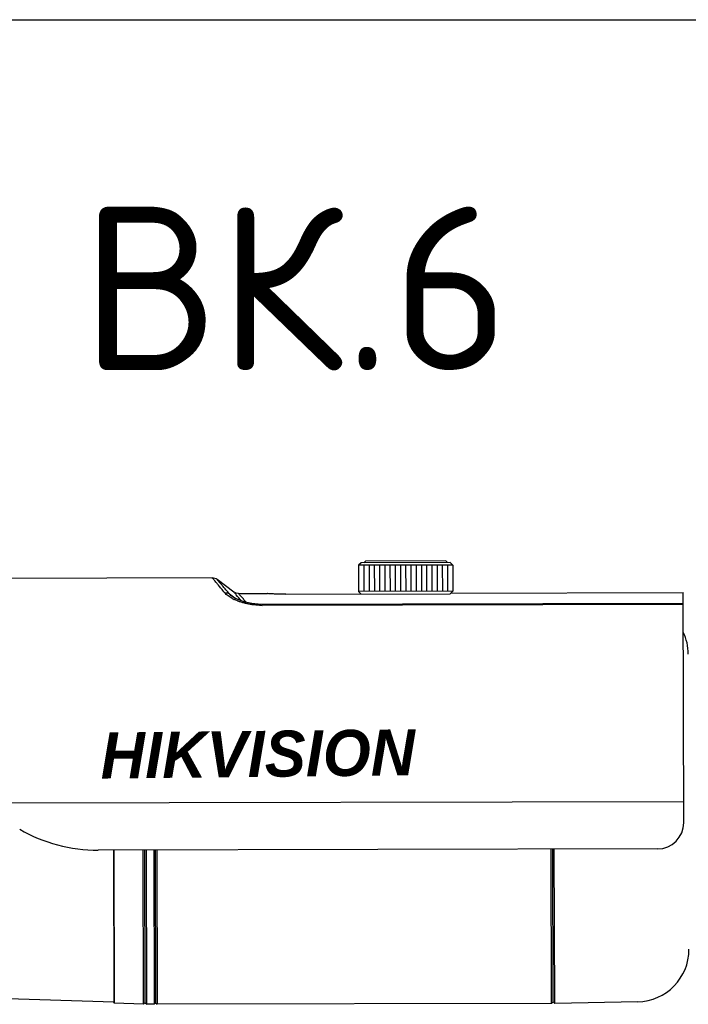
# Model space of a CAD drawing. Header units: millimetres. Extents: x -228268 to 1513407, y -439898 to -137408.
# Tile 86 of 125: x 292386 to 293099, y -286713 to -285663. Entities that reach past the tile are written whole.
import ezdxf
from ezdxf.enums import TextEntityAlignment as Align

# ---------------------------------------------------------------- set-up
doc = ezdxf.new("R2010")
doc.units = ezdxf.units.MM
doc.layers.add('02_AXIS', color=7, linetype='Continuous')
doc.styles.add('GOST', font='isocpeur.ttf')
doc.styles.get("Standard").update_dxf_attribs({"font": 'isocpeur.ttf'})

msp = doc.modelspace()

# ---------------------------------------------------------------- linework, layer by layer
at = {"linetype": 'Continuous', "lineweight": 25}
msp.add_line((284719.4697845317, -285662.9520509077), (306831.8389973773, -285662.9520509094), dxfattribs=at)
at = {"color": 7, "linetype": 'Continuous'}
for p, q in [((292750.0112711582, -286242.1692037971), (292747.2286279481, -286244.9645493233)), ((292844.8370754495, -286241.953268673), (292750.0112669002, -286242.1691995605)), ((292754.4698450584, -286240.485639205), (292752.8002588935, -286242.1628462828)), ((292840.3708739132, -286240.290033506), (292754.4698473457, -286240.4856414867)), ((292840.3708761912, -286240.290031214), (292842.0480834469, -286241.9596172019)), ((292844.8370712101, -286241.9532729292), (292847.632416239, -286244.7359166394)), ((292847.632420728, -286244.7359121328), (292747.2286234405, -286244.9645448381)), ((292747.2286234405, -286244.9645448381), (292747.2921325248, -286272.8544885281)), ((292752.8066121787, -286244.9518430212), (292752.870121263, -286272.8417867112)), ((292758.3846009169, -286244.9391412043), (292758.4481100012, -286272.8290848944)), ((292763.9625896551, -286244.9264393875), (292764.0260987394, -286272.8163830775)), ((292769.5405783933, -286244.9137375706), (292769.6040874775, -286272.8036812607)), ((292775.0784931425, -286244.9011270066), (292775.1420022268, -286272.7910706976)), ((292780.6965558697, -286244.888333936), (292780.7600649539, -286272.778277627)), ((292786.2508244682, -286244.875686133), (292786.3143335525, -286272.765629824)), ((292791.852533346, -286244.8629303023), (292791.9160424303, -286272.7528739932)), ((292797.4305220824, -286244.8502284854), (292797.4940311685, -286272.7401721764)), ((292803.0085108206, -286244.8375266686), (292803.0720199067, -286272.7274703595)), ((292808.5864995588, -286244.8248248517), (292808.6500086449, -286272.7147685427)), ((292814.164488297, -286244.8121230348), (292814.2279973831, -286272.7020667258)), ((292819.7424770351, -286244.799421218), (292819.8059861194, -286272.689364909)), ((292825.3204657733, -286244.7867194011), (292825.3839748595, -286272.6766630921)), ((292830.8984545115, -286244.7740175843), (292830.9619635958, -286272.6639612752)), ((292836.4764432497, -286244.7613157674), (292836.539952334, -286272.6512594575)), ((292842.0544319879, -286244.7486139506), (292842.1179410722, -286272.6385576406)), ((292847.632420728, -286244.7359121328), (292847.6959298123, -286272.6258558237)), ((292847.6959298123, -286272.6258558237), (292747.2921325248, -286272.8544885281)), ((292750.087482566, -286275.6371272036), (292747.2921375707, -286272.8544834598)), ((292844.9132863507, -286275.4212011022), (292847.695924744, -286272.6258507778)), ((292845.6721447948, -286274.6588690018), (293093.4260132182, -286274.0947007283)), ((293093.9848931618, -286519.5262052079), (293093.4260207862, -286274.0980239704)), ((292669.5006011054, -286275.8206389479), (292844.9132863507, -286275.4212011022)), ((293066.1584585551, -286547.4796579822), (292469.5282810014, -286548.8382636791)), ((292953.0060309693, -286712.2888420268), (292952.6312069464, -286547.7381745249)), ((292954.675616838, -286710.6116342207), (292954.3047237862, -286547.7343637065)), ((292956.3525032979, -286712.2520167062), (292955.9781770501, -286547.7305530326)), ((292517.9237955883, -286713.2211807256), (292517.5492246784, -286548.7289136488)), ((292519.5924952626, -286711.60237658), (292519.2216022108, -286548.7251054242)), ((292521.269702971, -286713.2719626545), (292520.8950343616, -286548.7212947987)), ((292528.7041475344, -286548.7035124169), (292529.0788861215, -286713.2541801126)), ((292530.3775796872, -286548.6997017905), (292530.7484684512, -286711.57508927)), ((292532.051096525, -286548.6958909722), (292532.4256796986, -286713.2465590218)), ((292519.5924847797, -286711.6023657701), (292517.9237850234, -286713.2211698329)), ((292519.5925079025, -286711.6023633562), (292521.2697157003, -286713.271949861)), ((292530.7484600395, -286711.5769597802), (292529.0788733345, -286713.2541673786)), ((292530.7484150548, -286711.577031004), (292532.4256216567, -286713.2466174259)), ((292954.6756747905, -286710.6116926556), (292953.0060892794, -286712.2889001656)), ((292954.6755671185, -286710.611685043), (292956.3524531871, -286712.2520679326)), ((293044.8971544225, -286710.5047667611), (292956.3525032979, -286712.2520167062))]:
    msp.add_line(p, q, dxfattribs=at)
at = {"color": 9, "linetype": 'Continuous'}
for p, q in [((292644.4265181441, -286287.6761294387), (292644.4241915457, -286286.6542853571)), ((293093.9340858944, -286497.2142502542), (292337.623198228, -286498.9364700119))]:
    msp.add_line(p, q, dxfattribs=at)
at = {"color": 7, "linetype": 'Continuous'}
for centre, radius, start, end in [((293043.0797921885, -286339.9228802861), 55.78003199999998, 0.1304686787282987, 25.1814873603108), ((292469.1472264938, -286381.4986015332), 167.340096, 240.1304698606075, 270.1304698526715), ((293066.0949494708, -286519.5897142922), 27.89001599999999, 270.1304698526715, 0.1304697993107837), ((293043.7966623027, -286654.7355916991), 55.78003199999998, 271.1304698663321, 0.1304709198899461)]:
    msp.add_arc(centre, radius, start, end, dxfattribs=at)
at = {"layer": '02_AXIS', "color": 7, "linetype": 'Continuous'}
for p, q in [((292591.3570736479, -286258.5039250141), (292366.0978633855, -286259.0168699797)), ((292614.204824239, -286273.512461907), (292596.32502787, -286260.1661228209)), ((292619.2814585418, -286275.1743904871), (292649.9768883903, -286275.1044929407)), ((292650.6077757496, -286275.1514060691), (292649.9759088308, -286275.1044951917)), ((292609.557721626, -286275.4874128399), (292616.7826005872, -286280.6749026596)), ((292613.1977529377, -286278.6416467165), (292613.1793840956, -286278.6288495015)), ((293093.4522846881, -286285.6317878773), (292644.4241915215, -286286.6542841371)), ((293093.4546115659, -286286.653633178), (292644.4265181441, -286287.6761294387)), ((292485.7536697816, -286548.8013163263), (292486.1232027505, -286711.0813086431)), ((292486.2760231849, -286548.8001268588), (292486.6481069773, -286712.2003096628)), ((292486.1232027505, -286711.0813086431), (292313.7141965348, -286705.4536990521)), ((292486.6481069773, -286712.2003096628), (292486.1232027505, -286711.0813086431)), ((292517.9237955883, -286713.2211807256), (292486.6481069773, -286712.2003096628)), ((292529.078886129, -286713.2541801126), (292521.2697029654, -286713.2719626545)), ((292953.0060308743, -286712.2888420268), (292532.4256797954, -286713.2465590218))]:
    msp.add_line(p, q, dxfattribs=at)
for points in [[(292619.2287713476, -286275.1745255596), (292618.9503879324, -286275.1705274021), (292616.68169857, -286274.7835007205), (292614.6045187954, -286273.7931698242), (292614.2047542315, -286273.5125556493)], [(292644.4241914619, -286286.6542725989), (292640.1302991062, -286286.5325846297), (292633.2278185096, -286285.7953496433), (292626.3913945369, -286284.3379616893), (292620.3262850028, -286282.337099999), (292615.5743227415, -286280.1081489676), (292613.1794263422, -286278.6288801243)]]:
    msp.add_lwpolyline(points, dxfattribs=at)
for centre, radius, start, end in [((292591.3201462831, -286266.8710523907), 8.367007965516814, 53.26057215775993, 90.13033783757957), ((292634.9841098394, -286238.6239582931), 47.40634975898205, 241.33786309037, 244.2272424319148), ((290751.7447576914, -287886.0511099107), 2463.541509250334, 40.59458673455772, 40.79607029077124), ((292644.2680610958, -286212.055494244), 75.62080121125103, 268.003169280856, 270.1200585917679)]:
    msp.add_arc(centre, radius, start, end, dxfattribs=at)
for points, start_tangent, end_tangent in [([(292594.2002429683, -286261.9510562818), (292593.9876553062, -286261.6979620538), (292592.6718576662, -286260.1303011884), (292591.7888483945, -286259.0805265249), (292591.3514119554, -286258.5634075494), (292591.351308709, -286258.563286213)], (-0.643196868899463, 0.7657008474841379), (-0.7634181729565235, -0.6459045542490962)), ([(292604.5050773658, -286274.296875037), (292600.7013931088, -286269.7156400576), (292597.8757391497, -286266.3307561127), (292595.7040763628, -286263.7411897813), (292594.2002429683, -286261.9510562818)], (-0.6378587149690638, 0.7701534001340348), (-0.6431968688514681, 0.7657008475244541)), ([(292609.557721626, -286275.4874128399), (292605.7451337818, -286271.0413569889), (292602.9149741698, -286267.7583656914), (292600.7394003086, -286265.2468844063), (292599.0191648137, -286263.2650419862), (292597.7004222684, -286261.7444979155), (292596.8149566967, -286260.7258863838), (292596.3757320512, -286260.2237399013), (292596.3756284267, -286260.2236222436)], (-0.6501247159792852, 0.7598275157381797), (-0.7525420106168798, -0.6585442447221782)), ([(292604.505077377, -286274.2968797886), (292606.3110074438, -286274.2975370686), (292608.0246904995, -286274.7013256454), (292609.5577202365, -286275.487414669)], (0.9938645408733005, 0.1106041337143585), (0.8261553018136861, -0.5634424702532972)), ([(292612.2459508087, -286280.2212913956), (292610.128001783, -286278.9795977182), (292608.0790935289, -286277.5819594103), (292606.1781796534, -286276.0285219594), (292604.5050773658, -286274.296875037)], (-0.8772210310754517, 0.4800867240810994), (-0.6376842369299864, 0.7702978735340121)), ([(292616.7438456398, -286276.450287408), (292615.6558388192, -286275.1901809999), (292614.8012041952, -286274.2017635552), (292614.2977224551, -286273.6201414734)], (-0.6534077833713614, 0.7570061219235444), (-0.756446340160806, -0.6540557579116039)), ([(292627.6252764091, -286284.6007575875), (292627.1074224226, -286284.0163475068), (292625.7095691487, -286282.4414235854), (292624.328109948, -286280.8879464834), (292623.0009162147, -286279.3975950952), (292621.7710656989, -286278.0189436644), (292620.6816496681, -286276.7988374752), (292619.8261784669, -286275.84193861), (292619.3219714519, -286275.2787939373)], (-0.6630313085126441, 0.7485916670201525), (-0.7492475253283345, -0.6622900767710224)), ([(292669.5006011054, -286275.8206389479), (292664.3472465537, -286275.7792954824), (292659.5995832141, -286275.6473280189), (292655.5468381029, -286275.4635855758), (292652.4993071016, -286275.2823964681), (292650.6110679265, -286275.1516486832), (292649.9759088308, -286275.1044951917)], (-0.9999974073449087, -0.002277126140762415), (0.005878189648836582, -0.999982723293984)), ([(292613.1793880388, -286278.6288438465), (292612.9029824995, -286278.4336300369), (292611.1372672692, -286277.0457913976), (292609.557721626, -286275.4874128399)], (-0.8202781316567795, 0.5719648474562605), (-0.6588854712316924, 0.7522432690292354)), ([(292641.6331135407, -286287.6303751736), (292639.1005092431, -286287.5014505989), (292636.8352660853, -286287.3165744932), (292634.8091090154, -286287.0946143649), (292632.9189172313, -286286.8374855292), (292631.0540619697, -286286.5341655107), (292629.2011788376, -286286.1821864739), (292627.3976357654, -286285.7909694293), (292625.6411815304, -286285.3631494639), (292623.9086781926, -286284.8944044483), (292622.158363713, -286284.3712745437), (292620.3472880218, -286283.7735196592), (292618.4445582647, -286283.0771159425), (292616.4467409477, -286282.2619681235), (292614.3716879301, -286281.3145902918)], (-0.9993991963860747, 0.03465899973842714), (-0.900307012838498, 0.4352554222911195))]:
    msp.add_spline(points, degree=3, dxfattribs=dict(at, start_tangent=start_tangent, end_tangent=end_tangent))

# ---------------------------------------------------------------- texts
at = {"ltscale": 100, "style": 'GOST'}
msp.add_text('ВК.6', height=174.3126, dxfattribs=at).set_placement((292680.0142398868, -285949.501485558), align=Align.MIDDLE_CENTER)
at = {"insert": (292471.8096548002, -286423.4110596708), "char_height": 49.06783191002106, "attachment_point": 1, "rotation": 0.6132334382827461}
msp.add_mtext_dynamic_manual_height_columns('{\\fEras Demi ITC|b1|i1|c204|p34;\\C1;HIK\\C256;VISION}', width=6.903467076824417, gutter_width=1.3945008, heights=[0.9843225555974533], dxfattribs=at)

doc.saveas('drawing.dxf')
